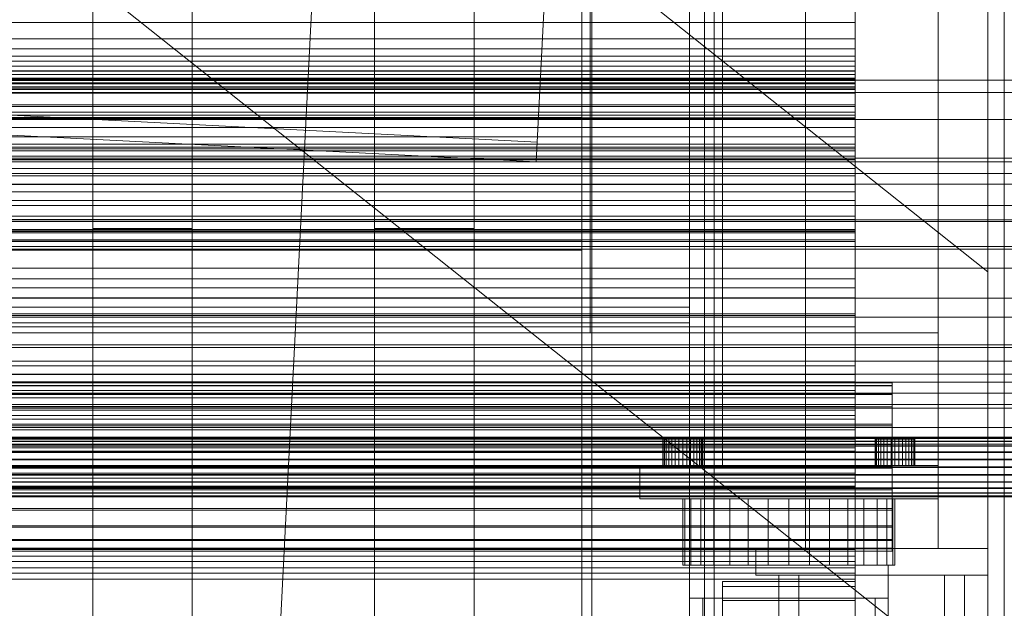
# Model space of a CAD drawing. Header units: millimetres. Extents: x -3490 to 61924, y -72580 to 6847.
# Tile 68 of 256: x 48 to 345, y -35858 to -35681. Entities that reach past the tile are written whole.
import ezdxf

# ---------------------------------------------------------------- set-up
doc = ezdxf.new("R2010")
doc.units = ezdxf.units.MM
for name, color, linetype, lineweight in [('COTAS_O', 1, 'Continuous', 0), ('COTAS_P', 1, 'Continuous', 0), ('frontal_bajante_movil', 7, 'Continuous', 0), ('frontal_briquetadora', 7, 'Continuous', 0), ('frontal_C01', 7, 'Continuous', 0), ('frontal_C02', 7, 'Continuous', 0), ('frontal_C05', 7, 'Continuous', 0), ('frontal_C09', 7, 'Continuous', 0)]:
    doc.layers.add(name, color=color, linetype=linetype, lineweight=lineweight)
doc.dimstyles.new('R19_100', dxfattribs={"dimtxt": 250, "dimasz": 150, "dimexe": 150, "dimexo": 80, "dimgap": 100, "dimtad": 1, "dimtih": 1, "dimtoh": 1, "dimdsep": 46, "dimcen": 0.09, "dimadec": 0, "dimazin": 0, "dimtfac": 1, "dimtdec": 4, "dimtofl": 0, "dimtmove": 0, "dimatfit": 3, "dimfxl": 1, "dimtolj": 1, "dimtzin": 0, "dimarcsym": 0})

# ---------------------------------------------------------------- blocks, each defined once
blk = doc.blocks.new('DIM_R29_54')
at = {"layer": 'COTAS_P'}
for p, q in [((-2600, -35460), (-2645.93, -36358.83)), ((140, -35600), (94.07, -36498.83)), ((-2645.93, -36358.83), (-2493.82, -36321.54)), ((94.07, -36498.83), (-2645.93, -36358.83)), ((-2645.93, -36358.83), (-2498.42, -36411.42)), ((94.07, -36498.83), (-53.43, -36446.23)), ((94.07, -36498.83), (-58.03, -36536.11))]:
    blk.add_line(p, q, dxfattribs=at)
blk.add_text('2743.57 P', height=250, rotation=177.075, dxfattribs=at).set_placement((-1281.03, -36528.7))
blk = doc.blocks.new('DIM_R29_63')
at = {"layer": 'COTAS_O'}
for p, q in [((-1480, -35300), (-1330, -35255)), ((490, -35300), (340, -35255)), ((-1480, -36000), (-1480, -35300)), ((-1480, -35300), (490, -35300)), ((-1480, -35300), (-1330, -35345)), ((490, -35300), (340, -35345)), ((490, -36000), (490, -35300))]:
    blk.add_line(p, q, dxfattribs=at)
blk.add_text('1970 O', height=250, dxfattribs=at).set_placement((-495, -35200))
blk = doc.blocks.new('DIM_R29_65')
at = {"layer": 'COTAS_O'}
for p, q in [((-1400, -35300), (-1250, -35255)), ((1400, -35300), (1250, -35255)), ((-1400, -36000), (-1400, -35300)), ((-1400, -35300), (1400, -35300)), ((-1400, -35300), (-1250, -35345)), ((1400, -35300), (1250, -35345)), ((1400, -36000), (1400, -35300))]:
    blk.add_line(p, q, dxfattribs=at)
blk.add_text('2800 O', height=250, dxfattribs=at).set_placement((0, -35200))
blk = doc.blocks.new('DIM_R29_66')
at = {"layer": 'COTAS_P'}
for p, q in [((-305, -34680), (395, -34680)), ((395, -34680), (350, -34830)), ((395, -36000), (395, -34680)), ((395, -34680), (440, -34830)), ((395, -36000), (350, -35850)), ((395, -36000), (440, -35850)), ((-305, -36000), (395, -36000))]:
    blk.add_line(p, q, dxfattribs=at)
blk.add_text('1320 P', height=250, rotation=90, dxfattribs=at).set_placement((295, -35340))
blk = doc.blocks.new('DIM_R29_67')
at = {"layer": 'COTAS_P'}
for p, q in [((-305, -35300), (-155, -35255)), ((345, -35300), (195, -35255)), ((-305, -36000), (-305, -35300)), ((-305, -35300), (345, -35300)), ((-305, -35300), (-155, -35345)), ((345, -35300), (195, -35345)), ((345, -36000), (345, -35300))]:
    blk.add_line(p, q, dxfattribs=at)
blk.add_text('650 P', height=250, dxfattribs=at).set_placement((20, -35200))

msp = doc.modelspace()

# ---------------------------------------------------------------- linework, layer by layer
at = {"layer": 'frontal_bajante_movil'}
for p, q in [((220, -35775), (220, -34903.821)), ((260, -35775), (260, -34903.821)), ((220, -35775), (220, -35378.259)), ((260, -35775), (260, -35378.259)), ((285, -35840), (285, -35429)), ((325, -35840), (325, -35429)), ((20, -35775), (325, -35775)), ((220, -35775), (260, -35775)), ((260, -35775), (300, -35775)), ((260, -35815), (260, -35775)), ((300, -35815), (300, -35775)), ((325, -35815), (325, -35775)), ((242.115, -35807), (242, -35807)), ((242, -35815), (242, -35807)), ((242.457, -35807), (242.115, -35807)), ((242.115, -35815), (242.115, -35807)), ((243.011, -35807), (242.457, -35807)), ((242.457, -35815), (242.457, -35807)), ((243.757, -35807), (243.011, -35807)), ((243.011, -35815), (243.011, -35807)), ((244.667, -35807), (243.757, -35807)), ((243.757, -35815), (243.757, -35807)), ((245.704, -35807), (244.667, -35807)), ((244.667, -35815), (244.667, -35807)), ((246.829, -35807), (245.704, -35807)), ((245.704, -35815), (245.704, -35807)), ((248, -35807), (246.829, -35807)), ((246.829, -35815), (246.829, -35807)), ((248, -35807), (249.171, -35807)), ((248, -35807), (248, -35815)), ((249.171, -35807), (250.296, -35807)), ((249.171, -35815), (249.171, -35807)), ((250.296, -35807), (251.333, -35807)), ((250.296, -35815), (250.296, -35807)), ((251.333, -35807), (252.243, -35807)), ((251.333, -35815), (251.333, -35807)), ((252.243, -35807), (252.989, -35807)), ((252.243, -35815), (252.243, -35807)), ((252.989, -35807), (253.543, -35807)), ((252.989, -35815), (252.989, -35807)), ((253.543, -35807), (253.885, -35807)), ((253.543, -35815), (253.543, -35807)), ((253.885, -35807), (254, -35807)), ((253.885, -35815), (253.885, -35807)), ((254, -35815), (254, -35807)), ((306.115, -35807), (306, -35807)), ((306, -35815), (306, -35807)), ((306.457, -35807), (306.115, -35807)), ((306.115, -35815), (306.115, -35807)), ((307.011, -35807), (306.457, -35807)), ((306.457, -35815), (306.457, -35807)), ((307.757, -35807), (307.011, -35807)), ((307.011, -35815), (307.011, -35807)), ((308.667, -35807), (307.757, -35807)), ((307.757, -35815), (307.757, -35807)), ((309.704, -35807), (308.667, -35807)), ((308.667, -35815), (308.667, -35807)), ((310.829, -35807), (309.704, -35807)), ((309.704, -35815), (309.704, -35807)), ((312, -35807), (310.829, -35807)), ((310.829, -35815), (310.829, -35807)), ((312, -35807), (313.171, -35807)), ((312, -35807), (312, -35815)), ((313.171, -35807), (314.296, -35807)), ((313.171, -35815), (313.171, -35807)), ((314.296, -35807), (315.333, -35807)), ((314.296, -35815), (314.296, -35807)), ((315.333, -35807), (316.243, -35807)), ((315.333, -35815), (315.333, -35807)), ((316.243, -35807), (316.989, -35807)), ((316.243, -35815), (316.243, -35807)), ((316.989, -35807), (317.543, -35807)), ((316.989, -35815), (316.989, -35807)), ((317.543, -35807), (317.885, -35807)), ((317.543, -35815), (317.543, -35807)), ((317.885, -35807), (318, -35807)), ((317.885, -35815), (317.885, -35807)), ((318, -35815), (318, -35807)), ((20, -35815), (325, -35815)), ((235, -35815), (325, -35815)), ((235, -35825), (235, -35815)), ((242.115, -35815), (242, -35815)), ((242.457, -35815), (242.115, -35815)), ((243.011, -35815), (242.457, -35815)), ((243.757, -35815), (243.011, -35815)), ((244.667, -35815), (243.757, -35815)), ((245.704, -35815), (244.667, -35815)), ((246.829, -35815), (245.704, -35815)), ((246.829, -35815), (248, -35815)), ((248, -35815), (249.171, -35815)), ((249.171, -35815), (250.296, -35815)), ((250.296, -35815), (251.333, -35815)), ((251.333, -35815), (252.243, -35815)), ((252.243, -35815), (252.989, -35815)), ((252.989, -35815), (253.543, -35815)), ((253.543, -35815), (253.885, -35815)), ((253.885, -35815), (254, -35815)), ((260, -35815), (300, -35815)), ((306.115, -35815), (306, -35815)), ((306.457, -35815), (306.115, -35815)), ((307.011, -35815), (306.457, -35815)), ((307.757, -35815), (307.011, -35815)), ((308.667, -35815), (307.757, -35815)), ((309.704, -35815), (308.667, -35815)), ((310.829, -35815), (309.704, -35815)), ((310.829, -35815), (312, -35815)), ((312, -35815), (313.171, -35815)), ((313.171, -35815), (314.296, -35815)), ((314.296, -35815), (315.333, -35815)), ((315.333, -35815), (316.243, -35815)), ((316.243, -35815), (316.989, -35815)), ((316.989, -35815), (317.543, -35815)), ((317.543, -35815), (317.885, -35815)), ((317.885, -35815), (318, -35815)), ((325, -35825), (325, -35815)), ((235, -35825), (325, -35825)), ((248.615, -35825), (248, -35825)), ((248, -35845), (248, -35825)), ((250.436, -35825), (248.615, -35825)), ((248.615, -35845), (248.615, -35825)), ((253.393, -35825), (250.436, -35825)), ((250.436, -35845), (250.436, -35825)), ((257.373, -35825), (253.393, -35825)), ((253.393, -35845), (253.393, -35825)), ((262.222, -35825), (257.373, -35825)), ((257.373, -35845), (257.373, -35825)), ((267.754, -35825), (262.222, -35825)), ((262.222, -35845), (262.222, -35825)), ((273.757, -35825), (267.754, -35825)), ((267.754, -35845), (267.754, -35825)), ((280, -35825), (273.757, -35825)), ((273.757, -35845), (273.757, -35825)), ((280, -35825), (286.243, -35825)), ((280, -35825), (280, -35845)), ((286.243, -35825), (292.246, -35825)), ((286.243, -35845), (286.243, -35825)), ((292.246, -35825), (297.778, -35825)), ((292.246, -35845), (292.246, -35825)), ((297.778, -35825), (302.627, -35825)), ((297.778, -35845), (297.778, -35825)), ((302.627, -35825), (306.607, -35825)), ((302.627, -35845), (302.627, -35825)), ((306.607, -35825), (309.564, -35825)), ((306.607, -35845), (306.607, -35825)), ((309.564, -35825), (311.385, -35825)), ((309.564, -35845), (309.564, -35825)), ((311.385, -35825), (312, -35825)), ((311.385, -35845), (311.385, -35825)), ((312, -35845), (312, -35825)), ((270, -35840), (340, -35840)), ((270, -35848), (270, -35840)), ((285, -35840), (325, -35840)), ((340, -35848), (340, -35840)), ((248.615, -35845), (248, -35845)), ((250.436, -35845), (248.615, -35845)), ((250, -35845), (310, -35845)), ((250, -35855), (250, -35845)), ((253.393, -35845), (250.436, -35845)), ((257.373, -35845), (253.393, -35845)), ((262.222, -35845), (257.373, -35845)), ((267.754, -35845), (262.222, -35845)), ((273.757, -35845), (267.754, -35845)), ((273.757, -35845), (280, -35845)), ((280, -35845), (286.243, -35845)), ((286.243, -35845), (292.246, -35845)), ((292.246, -35845), (297.778, -35845)), ((297.778, -35845), (302.627, -35845)), ((302.627, -35845), (306.607, -35845)), ((306.607, -35845), (309.564, -35845)), ((309.564, -35845), (311.385, -35845)), ((310, -35855), (310, -35845)), ((311.385, -35845), (312, -35845)), ((260, -35851.441), (260, -35850)), ((300, -35850), (260, -35850)), ((270, -35848), (340, -35848)), ((277, -35848), (283, -35848)), ((277, -35950), (277, -35848)), ((283, -35950), (283, -35848)), ((300, -35851.441), (300, -35850)), ((327, -35848), (333, -35848)), ((327, -35950), (327, -35848)), ((333, -35950), (333, -35848)), ((260, -35855.709), (260, -35851.441)), ((300, -35851.441), (260, -35851.441)), ((300, -35855.709), (300, -35851.441)), ((250, -35855), (254, -35855)), ((250, -35945), (250, -35855)), ((250, -35855), (310, -35855)), ((254, -35945), (254, -35855)), ((260, -35862.64), (260, -35855.709)), ((300, -35855.709), (260, -35855.709)), ((300, -35862.64), (300, -35855.709)), ((306, -35855), (310, -35855)), ((306, -35945), (306, -35855)), ((310, -35945), (310, -35855))]:
    msp.add_line(p, q, dxfattribs=at)
at = {"layer": 'frontal_briquetadora'}
for p, q in [((-674.804, -34950), (340, -35756.525)), ((340, -35980), (340, -34950)), ((-720.639, -35041.307), (340, -35884.261)), ((340, -35884.261), (340, -35756.525))]:
    msp.add_line(p, q, dxfattribs=at)
at = {"layer": 'frontal_C01'}
for p, q in [((250, -35948.844), (250, -33373.251)), ((250, -33378.064), (250, -35953.656)), ((155, -35743.543), (155, -35325.973)), ((185, -35325.973), (185, -35743.543)), ((155, -35331.366), (155, -35748.935)), ((185, -35748.935), (185, -35331.366)), ((70, -35743.543), (70, -35342.178)), ((100, -35342.178), (100, -35743.543)), ((70, -35347.571), (70, -35748.935)), ((100, -35748.935), (100, -35347.571)), ((155, -35864.779), (155, -35436.912)), ((185, -35436.912), (185, -35864.779)), ((155, -35442.304), (155, -35870.172)), ((185, -35870.172), (185, -35442.304)), ((70, -35864.779), (70, -35463.883)), ((100, -35463.883), (100, -35864.779)), ((70, -35469.275), (70, -35870.172)), ((100, -35870.172), (100, -35469.275)), ((155, -35941.62), (155, -35524.051)), ((185, -35524.051), (185, -35941.62)), ((155, -35529.443), (155, -35947.012)), ((185, -35947.012), (185, -35529.443)), ((70, -35941.62), (70, -35540.255)), ((100, -35540.255), (100, -35941.62)), ((70, -35545.648), (70, -35947.012)), ((100, -35947.012), (100, -35545.648)), ((300, -35674.203), (300, -35698.84)), ((300, -35701.167), (300, -35676.102)), ((-300, -35698.493), (300, -35698.493)), ((300, -35698.84), (-300, -35698.84)), ((300, -35715.821), (300, -35698.493)), ((300, -35698.493), (300, -35706.707)), ((300, -35698.84), (300, -35727.646)), ((300, -35701.167), (-300, -35701.167)), ((300, -35730.241), (300, -35701.167)), ((450, -35702.525), (-450, -35702.525)), ((300, -35702.68), (-300, -35702.68)), ((300, -35710.334), (300, -35702.68)), ((300, -35702.68), (300, -35720.111)), ((300, -35706.707), (-300, -35706.707)), ((300, -35706.707), (300, -35721.72)), ((-450, -35710.613), (450, -35710.613)), ((-300, -35709.351), (300, -35709.351)), ((-300, -35710.334), (300, -35710.334)), ((300, -35709.351), (300, -35722.831)), ((300, -35709.351), (300, -35718.98)), ((300, -35725.438), (300, -35710.334)), ((300, -35712.998), (-300, -35712.998)), ((300, -35725.397), (300, -35712.998)), ((300, -35722.686), (300, -35712.998)), ((300, -35715.821), (-300, -35715.821)), ((300, -35721.72), (300, -35715.821)), ((300, -35718.98), (-300, -35718.98)), ((300, -35732.461), (300, -35718.98)), ((350, -35722.272), (-350, -35722.272)), ((-300, -35720.111), (300, -35720.111)), ((-300, -35721.72), (300, -35721.72)), ((-300, -35722.686), (300, -35722.686)), ((300, -35722.831), (-300, -35722.831)), ((300, -35720.111), (300, -35725.438)), ((300, -35722.686), (300, -35735.085)), ((300, -35732.461), (300, -35722.831)), ((350, -35723.407), (-350, -35723.407)), ((-300, -35725.397), (300, -35725.397)), ((300, -35725.438), (-300, -35725.438)), ((300, -35725.397), (300, -35735.085)), ((350, -35726.88), (-350, -35726.88)), ((-300, -35727.646), (300, -35727.646)), ((300, -35727.646), (300, -35758.657)), ((350, -35730.113), (-350, -35730.113)), ((300, -35730.241), (-300, -35730.241)), ((300, -35761.343), (300, -35730.241)), ((-300, -35732.461), (300, -35732.461)), ((350, -35736.531), (-350, -35736.531)), ((300, -35735.085), (-300, -35735.085)), ((-450, -35740.847), (450, -35740.847)), ((350, -35741.37), (-350, -35741.37)), ((100, -35743.543), (70, -35743.543)), ((70, -35743.543), (70, -35748.935)), ((100, -35748.935), (100, -35743.543)), ((185, -35743.543), (155, -35743.543)), ((155, -35743.543), (155, -35748.935)), ((185, -35748.935), (185, -35743.543)), ((450, -35748.935), (-450, -35748.935)), ((-350, -35749.755), (350, -35749.755)), ((70, -35748.935), (100, -35748.935)), ((155, -35748.935), (185, -35748.935)), ((350, -35755.462), (-350, -35755.462)), ((300, -35758.657), (-300, -35758.657)), ((300, -35758.657), (300, -35789.759)), ((300, -35761.343), (-300, -35761.343)), ((300, -35792.354), (300, -35761.343)), ((350, -35764.538), (-350, -35764.538)), ((350, -35770.245), (-350, -35770.245)), ((450, -35779.365), (-450, -35779.365)), ((350, -35778.63), (-350, -35778.63)), ((350, -35783.469), (-350, -35783.469)), ((300, -35784.915), (-300, -35784.915)), ((300, -35797.314), (300, -35784.915)), ((300, -35794.603), (300, -35784.915)), ((-450, -35787.454), (450, -35787.454)), ((-300, -35787.539), (300, -35787.539)), ((300, -35787.539), (300, -35801.02)), ((300, -35787.539), (300, -35797.169)), ((350, -35789.887), (-350, -35789.887)), ((-311.15, -35790.055), (311.15, -35790.055)), ((-311.15, -35790.847), (311.15, -35790.847)), ((-311.15, -35790.994), (311.15, -35790.994)), ((300, -35789.759), (-300, -35789.759)), ((300, -35789.759), (300, -35818.833)), ((311.15, -35790.847), (311.15, -35790.055)), ((311.15, -35790.055), (311.15, -35790.994)), ((311.15, -35793.316), (311.15, -35790.847)), ((311.15, -35790.994), (311.15, -35793.6)), ((350, -35793.12), (-350, -35793.12)), ((-311.15, -35793.316), (311.15, -35793.316)), ((-311.15, -35793.6), (311.15, -35793.6)), ((300, -35792.354), (-300, -35792.354)), ((300, -35821.16), (300, -35792.354)), ((311.15, -35797.293), (311.15, -35793.316)), ((311.15, -35793.6), (311.15, -35797.695)), ((350, -35796.593), (-350, -35796.593)), ((-311.15, -35797.293), (311.15, -35797.293)), ((300, -35794.562), (-300, -35794.562)), ((-300, -35794.603), (300, -35794.603)), ((300, -35797.169), (-300, -35797.169)), ((-300, -35797.314), (300, -35797.314)), ((300, -35799.889), (300, -35794.562)), ((300, -35794.562), (300, -35809.666)), ((300, -35794.603), (300, -35807.002)), ((300, -35810.649), (300, -35797.169)), ((300, -35797.314), (300, -35807.002)), ((311.15, -35802.508), (311.15, -35797.293)), ((350, -35797.728), (-350, -35797.728)), ((-311.15, -35797.695), (311.15, -35797.695)), ((-300, -35798.28), (300, -35798.28)), ((-300, -35799.889), (300, -35799.889)), ((300, -35798.28), (300, -35804.179)), ((300, -35813.293), (300, -35798.28)), ((300, -35817.32), (300, -35799.889)), ((311.15, -35797.695), (311.15, -35803.001)), ((-311.15, -35802.508), (311.15, -35802.508)), ((-311.15, -35803.001), (311.15, -35803.001)), ((300, -35801.02), (-300, -35801.02)), ((300, -35810.649), (300, -35801.02)), ((311.15, -35808.605), (311.15, -35802.508)), ((311.15, -35803.001), (311.15, -35809.155)), ((430, -35803.525), (-430, -35803.525)), ((300, -35804.179), (-300, -35804.179)), ((300, -35804.179), (300, -35821.507)), ((-440, -35806.454), (440, -35806.454)), ((-440, -35806.735), (440, -35806.735)), ((-440, -35806.787), (440, -35806.787)), ((-440, -35807.61), (440, -35807.61)), ((-440, -35807.71), (440, -35807.71)), ((-440, -35809.019), (440, -35809.019)), ((-440, -35809.161), (440, -35809.161)), ((430, -35808.525), (-430, -35808.525)), ((311.15, -35808.605), (-311.15, -35808.605)), ((-311.15, -35809.155), (311.15, -35809.155)), ((300, -35807.002), (-300, -35807.002)), ((311.15, -35815.169), (311.15, -35808.605)), ((311.15, -35809.155), (311.15, -35815.738)), ((-440, -35810.867), (440, -35810.867)), ((-440, -35811.041), (440, -35811.041)), ((-300, -35809.666), (300, -35809.666)), ((-300, -35810.649), (300, -35810.649)), ((300, -35809.666), (300, -35817.32)), ((440, -35813.027), (-440, -35813.027)), ((-440, -35813.222), (440, -35813.222)), ((300, -35813.293), (-300, -35813.293)), ((300, -35821.507), (300, -35813.293)), ((-440, -35815.353), (440, -35815.353)), ((-440, -35815.554), (440, -35815.554)), ((-440, -35817.686), (440, -35817.686)), ((-440, -35817.88), (440, -35817.88)), ((-311.15, -35815.169), (311.15, -35815.169)), ((-311.15, -35815.738), (311.15, -35815.738)), ((300, -35817.32), (-300, -35817.32)), ((311.15, -35821.753), (311.15, -35815.169)), ((311.15, -35815.738), (311.15, -35822.302)), ((-440, -35819.866), (440, -35819.866)), ((-440, -35820.041), (440, -35820.041)), ((300, -35818.833), (-300, -35818.833)), ((300, -35818.833), (300, -35843.898)), ((-440, -35821.746), (440, -35821.746)), ((-440, -35821.889), (440, -35821.889)), ((-440, -35823.197), (440, -35823.197)), ((-440, -35823.298), (440, -35823.298)), ((-311.15, -35821.753), (311.15, -35821.753)), ((-311.15, -35822.302), (311.15, -35822.302)), ((300, -35821.16), (-300, -35821.16)), ((-300, -35821.507), (300, -35821.507)), ((300, -35845.797), (300, -35821.16)), ((311.15, -35827.907), (311.15, -35821.753)), ((311.15, -35822.302), (311.15, -35828.399)), ((-440, -35824.12), (440, -35824.12)), ((-440, -35824.173), (440, -35824.173)), ((-440, -35824.453), (440, -35824.453)), ((-311.15, -35827.907), (311.15, -35827.907)), ((-311.15, -35828.399), (311.15, -35828.399)), ((311.15, -35833.212), (311.15, -35827.907)), ((311.15, -35828.399), (311.15, -35833.614)), ((-311.15, -35833.212), (311.15, -35833.212)), ((-311.15, -35833.614), (311.15, -35833.614)), ((311.15, -35837.307), (311.15, -35833.212)), ((311.15, -35833.614), (311.15, -35837.592)), ((-311.15, -35837.307), (311.15, -35837.307)), ((-311.15, -35837.592), (311.15, -35837.592)), ((311.15, -35839.913), (311.15, -35837.307)), ((311.15, -35837.592), (311.15, -35840.06)), ((-311.15, -35839.913), (311.15, -35839.913)), ((-311.15, -35840.06), (311.15, -35840.06)), ((-311.15, -35840.852), (311.15, -35840.852)), ((300, -35840.323), (-300, -35840.323)), ((300, -35875.28), (300, -35840.323)), ((300, -35847.473), (300, -35840.323)), ((311.15, -35840.852), (311.15, -35839.913)), ((311.15, -35840.06), (311.15, -35840.852)), ((-300, -35842.302), (300, -35842.302)), ((300, -35843.898), (-300, -35843.898)), ((300, -35842.302), (300, -35878.051)), ((300, -35842.302), (300, -35849.293)), ((300, -35843.898), (300, -35863.245)), ((300, -35845.797), (-300, -35845.797)), ((-300, -35847.473), (300, -35847.473)), ((300, -35864.588), (300, -35845.797)), ((300, -35847.473), (300, -35882.43)), ((300, -35849.293), (-300, -35849.293)), ((300, -35885.042), (300, -35849.293))]:
    msp.add_line(p, q, dxfattribs=at)
at = {"layer": 'frontal_C02'}
for p, q in [((250, -35767.183), (250, -32921.727)), ((250, -32926.497), (250, -35771.953)), ((300, -35691.522), (300, -35657.64)), ((300, -35661.317), (300, -35681.386)), ((300, -35664.859), (300, -35701.629)), ((300, -35664.994), (300, -35698.876)), ((300, -35686.287), (300, -35668.247)), ((300, -35708.405), (300, -35671.636)), ((300, -35681.386), (-300, -35681.386)), ((300, -35681.386), (300, -35694.546)), ((300, -35686.287), (-300, -35686.287)), ((300, -35697.083), (300, -35686.287)), ((300, -35689.345), (-300, -35689.345)), ((300, -35706.197), (300, -35689.345)), ((300, -35689.345), (300, -35700.81)), ((-300, -35691.522), (300, -35691.522)), ((300, -35693.056), (-300, -35693.056)), ((300, -35691.522), (300, -35698.876)), ((300, -35740.783), (300, -35693.056)), ((300, -35696.036), (300, -35693.056)), ((300, -35694.546), (-300, -35694.546)), ((-300, -35695.987), (300, -35695.987)), ((-300, -35696.036), (300, -35696.036)), ((300, -35694.546), (300, -35699.9)), ((300, -35695.987), (300, -35744.772)), ((300, -35695.987), (300, -35698.179)), ((300, -35696.036), (300, -35743.764)), ((450, -35698.723), (-450, -35698.723)), ((300, -35697.083), (-300, -35697.083)), ((300, -35698.179), (-300, -35698.179)), ((300, -35698.876), (-300, -35698.876)), ((300, -35699.9), (300, -35697.083)), ((300, -35746.963), (300, -35698.179)), ((-300, -35699.603), (300, -35699.603)), ((300, -35699.9), (-300, -35699.9)), ((-300, -35700.81), (300, -35700.81)), ((300, -35701.629), (-300, -35701.629)), ((300, -35699.603), (300, -35718.036)), ((300, -35710.168), (300, -35699.603)), ((300, -35700.81), (300, -35719.429)), ((300, -35708.405), (300, -35701.629)), ((-300, -35706.197), (300, -35706.197)), ((300, -35719.429), (300, -35706.197)), ((-450, -35710.645), (450, -35710.645)), ((-300, -35708.405), (300, -35708.405)), ((300, -35710.168), (-300, -35710.168)), ((300, -35730.229), (300, -35710.168)), ((300, -35718.036), (-300, -35718.036)), ((300, -35719.429), (-300, -35719.429)), ((300, -35718.036), (300, -35730.229)), ((-300, -35730.229), (300, -35730.229)), ((300, -35739.779), (-300, -35739.779)), ((-300, -35740.783), (300, -35740.783)), ((300, -35764.404), (300, -35739.779)), ((300, -35739.779), (300, -35744.426)), ((300, -35740.783), (300, -35743.764)), ((300, -35743.764), (-300, -35743.764)), ((-300, -35743.984), (300, -35743.984)), ((-300, -35744.426), (300, -35744.426)), ((300, -35744.772), (-300, -35744.772)), ((300, -35743.984), (300, -35769.257)), ((300, -35747.401), (300, -35743.984)), ((300, -35744.426), (300, -35769.767)), ((300, -35746.963), (300, -35744.772)), ((-300, -35746.963), (300, -35746.963)), ((300, -35747.401), (-300, -35747.401)), ((300, -35773.201), (300, -35747.401)), ((-300, -35764.404), (300, -35764.404)), ((300, -35769.767), (300, -35764.404)), ((-250, -35767.183), (250, -35767.183)), ((250, -35767.183), (250, -35771.953)), ((300, -35769.257), (-300, -35769.257)), ((300, -35769.767), (-300, -35769.767)), ((300, -35769.257), (300, -35773.201)), ((-300, -35773.201), (300, -35773.201)), ((250, -35771.953), (-250, -35771.953))]:
    msp.add_line(p, q, dxfattribs=at)
at = {"layer": 'frontal_C05'}
for p, q in [((217.5, -35992), (217.5, -34800)), ((220.5, -34800), (220.5, -35992)), ((254.5, -34800), (254.5, -35992)), ((257.5, -35992), (257.5, -34800)), ((-177.5, -35710), (217.5, -35710)), ((217.5, -35750), (217.5, -35710)), ((-177.5, -35713), (217.5, -35713)), ((217.5, -35713), (217.5, -35747)), ((-177.5, -35747), (217.5, -35747)), ((-177.5, -35750), (217.5, -35750))]:
    msp.add_line(p, q, dxfattribs=at)
at = {"layer": 'frontal_C09'}
for p, q in [((204.092, -35717.423), (-2675.726, -35570.279)), ((203.785, -35723.416), (-2676.032, -35576.272)), ((208.735, -35626.542), (203.785, -35723.416)), ((204.092, -35717.423), (203.785, -35723.416))]:
    msp.add_line(p, q, dxfattribs=at)

# ---------------------------------------------------------------- dimensions: what is measured, and where the dimension line sits
at = {"layer": 'COTAS_O'}
for p1, p2, picture, middle in [((-1480, -36000), (490, -36000), 'DIM_R29_63', (-495, -35300)), ((-1400, -36000), (1400, -36000), 'DIM_R29_65', (0, -35300))]:
    dim = msp.add_aligned_dim(p1=p1, p2=p2, distance=700, text='<> O', dimstyle='R19_100', dxfattribs=at)
    dim.commit()
    dim.dimension.update_dxf_attribs({"geometry": picture, "text_midpoint": middle})
at = {"layer": 'COTAS_P'}
for p1, p2, distance, picture, middle in [((-305, -36000), (-305, -34680), -700, 'DIM_R29_66', (395, -35340)), ((-305, -36000), (345, -36000), 700, 'DIM_R29_67', (20, -35300)), ((140, -35600), (-2600, -35460), 900, 'DIM_R29_54', (-1275.925, -36428.827))]:
    dim = msp.add_aligned_dim(p1=p1, p2=p2, distance=distance, text='<> P', dimstyle='R19_100', dxfattribs=at)
    dim.commit()
    dim.dimension.update_dxf_attribs({"geometry": picture, "text_midpoint": middle})

doc.saveas('drawing.dxf')
